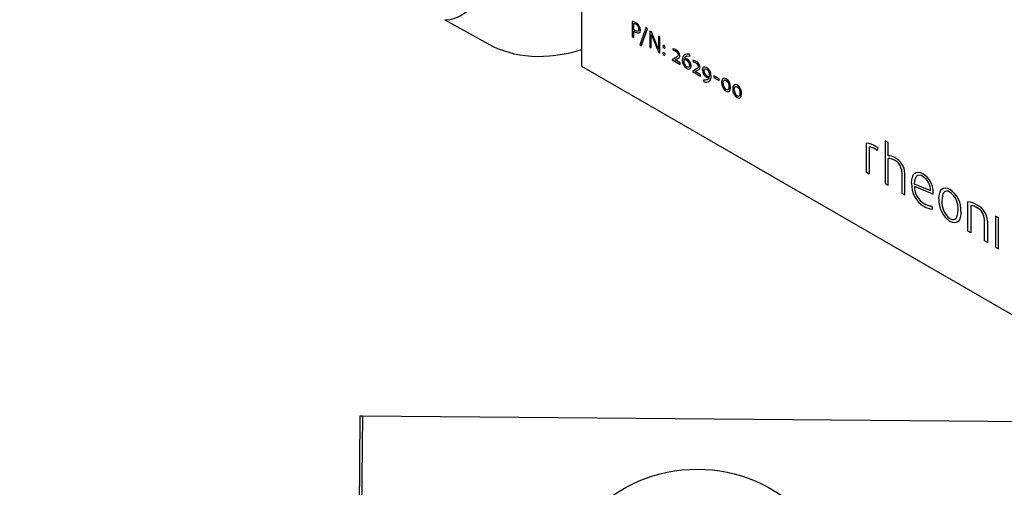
# Paper-space layout 'Invenitec-A4' of a CAD drawing. Header units: millimetres. Extents: x 1 to 296, y -85 to 208.
# Tile 8 of 10: x 182 to 234, y 135 to 159. Entities that reach past the tile are written whole.
import ezdxf
from ezdxf import colors
from ezdxf.entities.mleader import LeaderData, LeaderLine
from ezdxf.math import Vec2, Vec3

# ---------------------------------------------------------------- set-up
doc = ezdxf.new("R2010")
doc.units = ezdxf.units.MM
for name, color, linetype in [('CLAMP_RING_1.5IN', 7, 'Continuous'), ('Default', 7, 'Continuous'), ('IFC-15T-SRV_A', 7, 'Continuous')]:
    doc.layers.add(name, color=color, linetype=linetype)

# ---------------------------------------------------------------- blocks, each defined once
blk = doc.blocks.new('SE')
at = {"layer": 'CLAMP_RING_1.5IN', "color": 7, "linetype": 'Continuous'}
for p, q in [((200.272, 138.584), (200.185, 128.885)), ((200.41, 138.583), (200.272, 138.584)), ((200.41, 138.583), (200.324, 128.884)), ((235.902, 138.265), (200.41, 138.583))]:
    blk.add_line(p, q, dxfattribs=at)
blk.add_circle((218.062, 127.939), 7.84, dxfattribs=at)
blk = doc.blocks.new('SE5')
at = {"layer": 'CLAMP_RING_1.5IN', "color": 7, "linetype": 'Continuous'}
blk.add_line((204.753, 159.497), (207.043, 158.221), dxfattribs=at)
for centre, major_axis, start_param, end_param in [((205.6, 161.666), (-1.191, -2.062), 0.257607, 2.959415), ((214.413, 171.141), (-7.438, -12.882), 0.008943, 0.550761)]:
    blk.add_ellipse(centre, major_axis=major_axis, ratio=0.57735, start_param=start_param, end_param=end_param, dxfattribs=at)
at = {"layer": 'IFC-15T-SRV_A', "color": 7, "linetype": 'Continuous'}
for p, q in [((211.968, 173.44), (211.968, 157.04)), ((214.632, 159.405), (214.632, 158.602)), ((214.718, 158.98), (214.718, 159.3)), ((214.718, 158.552), (214.718, 158.9)), ((215.369, 159.096), (215.032, 158.173)), ((215.11, 158.1), (215.447, 159.022)), ((215.447, 159.022), (215.369, 159.096)), ((214.632, 158.602), (214.718, 158.552)), ((215.567, 158.896), (215.567, 158.062)), ((215.652, 158.847), (215.567, 158.896)), ((215.641, 158.722), (215.643, 158.721)), ((215.643, 158.018), (215.643, 158.619)), ((215.977, 158.059), (215.652, 158.847)), ((215.685, 158.605), (216.015, 157.803)), ((216.096, 158.59), (216.02, 158.634)), ((216.02, 158.634), (216.02, 158.048)), ((216.096, 157.756), (216.096, 158.59)), ((215.032, 158.173), (215.11, 158.1)), ((215.567, 158.062), (215.643, 158.018)), ((216.021, 157.942), (216.019, 157.944)), ((216.775, 157.954), (216.801, 157.863)), ((216.015, 157.803), (216.096, 157.756)), ((217.001, 157.54), (216.751, 157.378)), ((216.751, 157.378), (217.174, 157.134)), ((216.9, 157.374), (217.069, 157.466)), ((217.174, 157.216), (216.9, 157.374)), ((217.684, 157.576), (217.661, 157.669)), ((217.833, 157.343), (217.859, 157.252)), ((211.968, 157.04), (243.788, 138.668)), ((217.174, 157.134), (217.174, 157.216)), ((218.06, 156.929), (217.809, 156.767)), ((217.958, 156.763), (218.127, 156.855)), ((217.809, 156.767), (218.232, 156.523)), ((218.232, 156.605), (217.958, 156.763)), ((218.232, 156.523), (218.232, 156.605)), ((218.394, 156.314), (218.417, 156.222)), ((219.214, 156.373), (218.943, 156.53)), ((218.943, 156.53), (218.943, 156.444)), ((218.943, 156.444), (219.214, 156.288)), ((219.214, 156.288), (219.214, 156.373)), ((226.987, 151.43), (226.987, 152.977)), ((227.141, 152.785), (227.141, 151.341)), ((227.594, 152.732), (227.56, 152.598)), ((227.976, 153.098), (227.976, 150.859)), ((228.13, 153.009), (227.976, 153.098)), ((228.13, 152.32), (228.13, 153.009)), ((228.13, 150.77), (228.13, 152.169)), ((227.141, 151.341), (226.987, 151.43)), ((228.858, 151.462), (228.858, 150.35)), ((229.012, 150.261), (229.012, 151.382)), ((227.976, 150.859), (228.13, 150.77)), ((229.511, 150.828), (230.361, 150.479)), ((230.508, 150.285), (229.519, 150.687)), ((228.858, 150.35), (229.012, 150.261)), ((230.414, 149.672), (230.466, 149.503)), ((232.333, 148.343), (232.333, 149.89)), ((232.488, 149.698), (232.488, 148.254)), ((233.795, 149.127), (233.795, 147.499)), ((233.95, 149.038), (233.795, 149.127)), ((233.95, 147.41), (233.95, 149.038)), ((233.215, 147.834), (233.215, 148.946)), ((233.369, 148.866), (233.369, 147.745)), ((232.488, 148.254), (232.333, 148.343)), ((233.369, 147.745), (233.215, 147.834)), ((233.795, 147.499), (233.95, 147.41))]:
    blk.add_line(p, q, dxfattribs=at)
for centre, radius, start, end in [((214.59, 158.979), 0.428, 57.337, 84.4478), ((214.663, 159.006), 0.299, 57.8487, 79.4967), ((215.128, 159.511), 0.671, 232.3179, 240.6027), ((215.153, 159.47), 0.717, 232.567, 240.5971), ((214.603, 158.916), 0.476, 2.402, 62.7055), ((214.682, 158.98), 0.312, 1.0506, 63.2481), ((212.681, 158.613), 2.962, 0.1213, 2.1052), ((217.185, 159.216), 1.62, 197.8183, 202.1563), ((214.689, 157.525), 1.395, 17.4707, 22.5072), ((222.274, 158.054), 6.254, 180.061, 181.0269), ((216.382, 158.101), 0.126, 182.6445, 237.3593), ((216.246, 158.022), 0.126, 2.6401, 57.3576), ((216.732, 157.526), 0.431, 58.711, 84.2589), ((216.778, 157.537), 0.327, 59.3421, 85.9259), ((216.796, 157.573), 0.358, 3.353, 63.6206), ((216.382, 157.728), 0.126, 182.6436, 237.355), ((216.246, 157.65), 0.126, 2.6433, 57.3544), ((216.848, 157.62), 0.221, 3.6469, 64.0906), ((217.014, 157.595), 0.14, 293.1152, 359.5435), ((217.784, 157.356), 0.508, 178.6266, 237.824), ((217.713, 157.328), 0.356, 167.8086, 181.0493), ((217.309, 157.033), 0.375, 59.6314, 81.4574), ((217.336, 157.132), 0.337, 59.2677, 81.7588), ((217.354, 157.083), 0.308, 1.5747, 62.0408), ((217.3, 157.029), 0.444, 2.0091, 62.0039), ((217.79, 156.915), 0.431, 58.7109, 84.2591), ((217.717, 157.302), 0.36, 177.0252, 235.6763), ((217.836, 156.926), 0.327, 59.3421, 85.9259), ((217.906, 157.009), 0.221, 3.6471, 64.0906), ((217.854, 156.962), 0.358, 3.3529, 63.6207), ((218.073, 156.984), 0.14, 293.1148, 359.5438), ((218.778, 156.861), 0.444, 182.0079, 242.0036), ((218.294, 156.535), 0.508, 358.6265, 57.823), ((218.363, 156.589), 0.358, 357.0397, 55.8267), ((218.726, 156.808), 0.31, 181.5428, 241.8504), ((218.742, 156.758), 0.337, 239.2677, 261.7588), ((218.765, 156.856), 0.371, 240.0032, 261.9601), ((218.365, 156.564), 0.356, 347.809, 1.0489), ((219.304, 155.941), 0.518, 357.3308, 56.7532), ((219.874, 156.163), 0.522, 177.4347, 236.6728), ((219.802, 156.105), 0.366, 174.599, 234.1057), ((220.457, 155.827), 0.522, 177.4348, 236.6729), ((220.385, 155.768), 0.366, 174.5989, 234.1057), ((219.886, 155.604), 0.518, 357.3308, 56.7532), ((226.859, 151.826), 1.158, 57.9832, 83.6788), ((227.014, 151.968), 0.827, 57.7151, 81.1148), ((226.969, 151.821), 0.976, 52.723, 60.1033), ((226.773, 151.559), 1.432, 55.0441, 60.7308), ((228.129, 151.63), 0.69, 58.8182, 89.883), ((228.158, 151.59), 0.579, 57.9584, 92.7215), ((228.034, 151.352), 0.979, 1.7398, 62.4667), ((228.141, 151.442), 0.716, 1.5875, 63.1342), ((229.382, 150.403), 1.129, 358.876, 58.8239), ((229.529, 150.517), 0.833, 357.3697, 58.3329), ((230.739, 150.815), 1.37, 177.7045, 238.6807), ((230.581, 150.699), 1.062, 180.627, 238.8738), ((229.326, 150.366), 1.184, 356.1195, 0.7297), ((230.644, 149.442), 1.334, 356.7453, 55.7391), ((230.779, 149.55), 1.046, 354.7914, 53.9693), ((230.505, 150.374), 0.872, 236.7393, 267.4564), ((230.434, 150.415), 0.743, 237.233, 268.4623), ((232.15, 149.96), 1.339, 176.7371, 235.6278), ((232.01, 149.852), 1.046, 174.7939, 233.9595), ((232.19, 148.691), 1.208, 57.9816, 83.1864), ((232.312, 148.728), 0.986, 58.2785, 79.7344), ((232.381, 148.834), 0.989, 1.8636, 62.9571), ((232.498, 148.931), 0.717, 1.1709, 62.3829)]:
    blk.add_arc(centre, radius, start, end, dxfattribs=at)
for points in [[(214.994, 158.986), (214.994, 158.881), (214.925, 158.853), (214.798, 158.926)], [(214.801, 158.845), (214.981, 158.741), (215.079, 158.79), (215.079, 158.936)], [(216.314, 158.128), (216.282, 158.147), (216.256, 158.132), (216.256, 158.095)], [(216.314, 157.995), (216.346, 157.976), (216.372, 157.991), (216.372, 158.028)], [(216.314, 157.756), (216.282, 157.774), (216.256, 157.759), (216.256, 157.723)], [(216.314, 157.622), (216.346, 157.604), (216.372, 157.619), (216.372, 157.656)], [(217.068, 157.634), (217.068, 157.587), (217.035, 157.562), (217.001, 157.54)], [(217.661, 157.669), (217.422, 157.735), (217.276, 157.602), (217.276, 157.368)], [(217.385, 157.465), (217.429, 157.567), (217.527, 157.619), (217.684, 157.576)], [(217.662, 157.092), (217.662, 157.002), (217.604, 156.952), (217.513, 157.005)], [(217.513, 156.925), (217.653, 156.845), (217.744, 156.91), (217.744, 157.045)], [(218.126, 157.023), (218.126, 156.976), (218.094, 156.951), (218.06, 156.929)], [(218.565, 156.965), (218.425, 157.045), (218.334, 156.98), (218.334, 156.846)], [(218.416, 156.8), (218.416, 156.889), (218.474, 156.938), (218.565, 156.885)], [(218.693, 156.425), (218.649, 156.324), (218.551, 156.271), (218.394, 156.314)], [(218.417, 156.222), (218.656, 156.155), (218.802, 156.289), (218.802, 156.522)], [(219.588, 156.374), (219.432, 156.464), (219.353, 156.369), (219.353, 156.187)], [(219.438, 156.139), (219.438, 156.282), (219.486, 156.355), (219.588, 156.296)], [(219.588, 156.296), (219.69, 156.237), (219.736, 156.11), (219.736, 155.967)], [(219.736, 155.967), (219.736, 155.824), (219.69, 155.75), (219.588, 155.808)], [(219.588, 155.728), (219.743, 155.638), (219.821, 155.735), (219.821, 155.917)], [(220.171, 156.038), (220.015, 156.128), (219.936, 156.032), (219.936, 155.85)], [(220.021, 155.803), (220.021, 155.945), (220.069, 156.018), (220.171, 155.959)], [(220.171, 155.959), (220.272, 155.901), (220.319, 155.773), (220.319, 155.63)], [(220.319, 155.63), (220.319, 155.488), (220.272, 155.413), (220.171, 155.472)], [(220.171, 155.391), (220.326, 155.301), (220.404, 155.398), (220.404, 155.58)], [(229.37, 150.87), (229.37, 151.371), (229.598, 151.581), (229.966, 151.368)], [(229.966, 151.226), (229.689, 151.387), (229.519, 151.222), (229.511, 150.828)], [(230.814, 150.036), (230.814, 150.517), (231.013, 150.764), (231.395, 150.544)], [(231.395, 150.396), (231.104, 150.564), (230.968, 150.346), (230.968, 149.947)], [(231.395, 149.006), (231.685, 148.839), (231.821, 149.056), (231.821, 149.455)], [(231.975, 149.366), (231.975, 148.886), (231.777, 148.635), (231.395, 148.855)]]:
    blk.add_open_spline(points, degree=3, dxfattribs=at)

psp = doc.layouts.new('Invenitec-A4')

# ---------------------------------------------------------------- block references
at = {"layer": 'Default'}
for name in ['SE5', 'SE']:
    psp.add_blockref(name, (0, 0), dxfattribs=at)

# ---------------------------------------------------------------- leaders
at = {"layer": 'Default', "color": 7, "linetype": 'Continuous'}
ml = psp.add_multileader_mtext('Standard', dxfattribs=at)
ml.set_content('{\\pxsm0.9;\\fSolid Edge ISO|b0||i0||c0|p34;\\W1.;SRV with 1.5” TriClamp (DN40) \\PProcess Connection\\P}', color=256)
ml.set_leader_properties()
ml.build(insert=Vec2(0, 0))
ml.multileader.update_dxf_attribs({"dogleg_length": 0, "arrow_head_size": 3.5})
ctx = ml.context
ctx.base_point, ctx.char_height, ctx.arrow_head_size, ctx.landing_gap_size = Vec3(120.277, 187.005), 3.5, 3.5, 1.225
notes = []
notes.append((ctx, [(0, (1, 1, 0), (171.391, 187.005), (-1, 0), 0, [(0, [(193.387, 181.931)], 0, [])])]))
ctx.mtext.insert = Vec3(121.502, 188.765)
for ctx, leaders in notes:
    for number, flags, end, landing, length, lines in leaders:
        leader = LeaderData()
        leader.index, (leader.has_last_leader_line, leader.has_dogleg_vector, leader.attachment_direction) = number, flags
        leader.last_leader_point, leader.dogleg_vector, leader.dogleg_length = Vec3(end), Vec3(landing), length
        for number, points, colour, breaks in lines:
            line = LeaderLine()
            line.index, line.vertices, line.color, line.breaks = number, Vec3.list(points), colors.encode_raw_color(colour), breaks
            leader.lines.append(line)
        ctx.leaders.append(leader)

doc.saveas('drawing.dxf')
